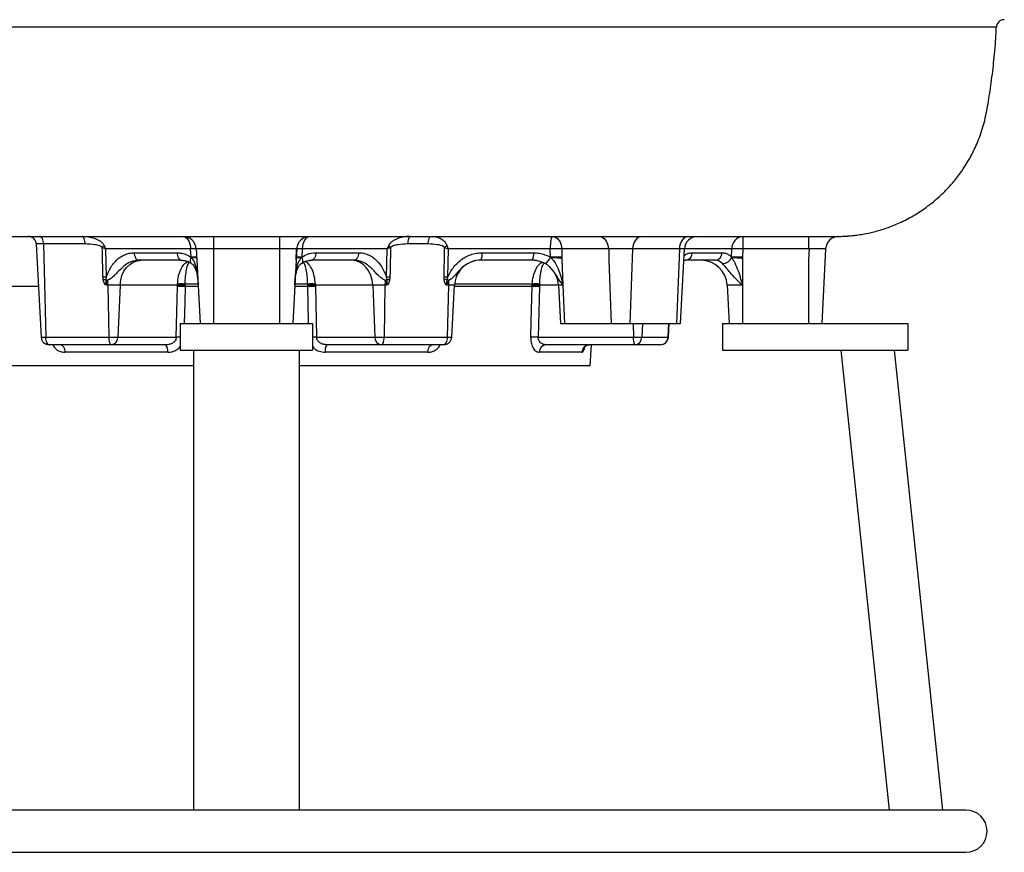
# Model space of a CAD drawing. Header units: millimetres. Extents: x 1681 to 3135, y 857 to 4238.
# Tile 3 of 8: x 2390 to 3135, y 857 to 1487. Entities that reach past the tile are written whole.
import ezdxf

# ---------------------------------------------------------------- set-up
doc = ezdxf.new("R2010")
doc.units = ezdxf.units.MM
doc.header["$LTSCALE"] = 2

msp = doc.modelspace()

# ---------------------------------------------------------------- linework, layer by layer
at = {"color": 7, "linetype": 'Continuous', "lineweight": 25}
for p, q in [((2536.48, 1323.17), (2536.48, 1313.7)), ((2586.48, 1323.17), (2586.48, 1313.7)), ((2936.71, 1323.17), (2936.71, 1313.7)), ((2986.48, 1323.17), (2986.48, 1313.7)), ((2402.58, 1317.48), (2406.28, 1246.86)), ((2408.06, 1317.49), (2409.73, 1246.86)), ((2519.26, 1313.7), (2455.04, 1313.7)), ((2455.04, 1313.7), (2455.55, 1292.37)), ((2476.59, 1310.86), (2508.94, 1310.86)), ((2519.59, 1307.51), (2519.26, 1313.7)), ((2523.5, 1314.11), (2523.53, 1313.7)), ((2523.5, 1314.11), (2523.97, 1305.17)), ((2523.53, 1313.7), (2523.97, 1305.17)), ((2586.48, 1313.7), (2536.48, 1313.7)), ((2536.48, 1313.7), (2536.48, 1257.17)), ((2586.48, 1313.7), (2586.48, 1257.17)), ((2599.47, 1314.11), (2599, 1305.17)), ((2599, 1305.17), (2599.44, 1313.7)), ((2599.44, 1313.7), (2599.47, 1314.11)), ((2603.7, 1313.7), (2603.38, 1307.51)), ((2667.92, 1313.7), (2603.7, 1313.7)), ((2614.02, 1310.86), (2646.37, 1310.86)), ((2667.41, 1292.37), (2667.92, 1313.7)), ((2698.9, 1317.49), (2683.45, 1317.49)), ((2713.96, 1313.7), (2713.61, 1292.37)), ((2791.17, 1313.7), (2713.96, 1313.7)), ((2739.74, 1310.86), (2778.63, 1310.86)), ((2791.28, 1307.51), (2791.17, 1313.7)), ((2835.16, 1313.7), (2799.96, 1313.7)), ((2799.96, 1313.7), (2800.07, 1307.51)), ((2835.47, 1314.11), (2835.48, 1313.7)), ((2835.47, 1314.11), (2835.47, 1305.17)), ((2835.48, 1313.7), (2835.47, 1305.17)), ((2853.49, 1313.7), (2851.4, 1257.17)), ((2888.85, 1313.7), (2853.49, 1313.7)), ((2888.85, 1313.7), (2886.75, 1257.17)), ((2889.68, 1257.17), (2892.64, 1313.69)), ((2898.47, 1310.86), (2921.12, 1310.86)), ((2928.36, 1307.51), (2928.53, 1313.7)), ((2936.71, 1313.7), (2936.54, 1307.51)), ((2986.48, 1313.7), (2936.71, 1313.7)), ((2986.95, 1314.11), (2986.48, 1305.17)), ((2999.45, 1313.72), (2996.48, 1257.17)), ((2512.38, 1305.17), (2480.03, 1305.17)), ((2519.62, 1307.45), (2519.59, 1307.51)), ((2523.97, 1305.17), (2526.48, 1257.17)), ((2599, 1305.17), (2596.48, 1257.17)), ((2603.38, 1307.51), (2603.35, 1307.45)), ((2642.94, 1305.17), (2610.59, 1305.17)), ((2777.59, 1305.17), (2738.7, 1305.17)), ((2800.07, 1307.51), (2800.07, 1306.5)), ((2800.07, 1306.5), (2800.82, 1286.22)), ((2835.47, 1305.17), (2837.25, 1257.17)), ((2916.21, 1305.17), (2893.56, 1305.17)), ((2928.38, 1307.45), (2928.36, 1307.51)), ((2936.54, 1307.51), (2936.48, 1306.5)), ((2936.48, 1306.5), (2936.48, 1286.22)), ((2986.48, 1305.17), (2986.48, 1257.17)), ((2455.55, 1292.37), (2455.23, 1290.72)), ((2667.73, 1290.72), (2667.41, 1292.37)), ((2456.73, 1286.22), (2455.36, 1286.22)), ((2465.96, 1286.22), (2456.73, 1286.22)), ((2456.73, 1286.22), (2457.37, 1246.86)), ((2465.96, 1286.22), (2464.32, 1246.86)), ((2509.3, 1286.22), (2465.96, 1286.22)), ((2508.43, 1246.86), (2509.28, 1285.27)), ((2509.28, 1285.27), (2509.3, 1286.22)), ((2515.1, 1286.39), (2515.09, 1285.27)), ((2607.87, 1285.27), (2607.86, 1286.39)), ((2657.01, 1286.22), (2613.67, 1286.22)), ((2613.67, 1286.22), (2613.68, 1285.27)), ((2613.68, 1285.27), (2614.53, 1246.86)), ((2666.24, 1286.22), (2657.01, 1286.22)), ((2657.01, 1286.22), (2658.64, 1246.86)), ((2666.24, 1286.22), (2665.6, 1246.86)), ((2667.61, 1286.22), (2666.24, 1286.22)), ((2714.17, 1286.22), (2712.88, 1286.22)), ((2714.17, 1286.22), (2713.23, 1246.86)), ((2716.68, 1246.86), (2718.74, 1286.22)), ((2777.44, 1285.27), (2777.49, 1286.39)), ((2783.14, 1285.27), (2782.19, 1246.86)), ((2783.18, 1286.22), (2783.14, 1285.27)), ((2797.45, 1286.22), (2798.97, 1257.17)), ((2800.82, 1286.22), (2801.9, 1257.17)), ((2936.48, 1286.22), (2924.96, 1286.22)), ((2924.96, 1286.22), (2926.48, 1257.17)), ((2936.48, 1286.22), (2936.48, 1257.17)), ((2511.48, 1257.17), (2611.48, 1257.17)), ((2511.48, 1257.17), (2511.48, 1237.17)), ((2611.48, 1257.17), (2611.48, 1237.17)), ((2798.97, 1257.17), (2801.9, 1257.17)), ((2801.9, 1257.17), (2837.25, 1257.17)), ((2837.25, 1257.17), (2851.4, 1257.17)), ((2851.4, 1257.17), (2886.75, 1257.17)), ((2880.52, 1246.86), (2881.06, 1257.17)), ((2886.75, 1257.17), (2889.68, 1257.17)), ((2921.48, 1257.17), (2921.48, 1237.17)), ((2921.48, 1257.17), (3061.48, 1257.17)), ((3061.48, 1257.17), (3061.48, 1237.17)), ((2409.73, 1246.86), (2457.37, 1246.86)), ((2457.37, 1246.86), (2464.32, 1246.86)), ((2464.32, 1246.86), (2508.43, 1246.86)), ((2614.53, 1246.86), (2658.64, 1246.86)), ((2658.64, 1246.86), (2665.6, 1246.86)), ((2665.6, 1246.86), (2713.23, 1246.86)), ((2782.19, 1246.86), (2854.04, 1246.86)), ((2854.04, 1246.86), (2860.47, 1246.86)), ((2860.47, 1246.86), (2880.21, 1246.86)), ((2412.44, 1241.17), (2412.27, 1241.17)), ((2459.23, 1241.17), (2412.44, 1241.17)), ((2459.57, 1241.17), (2459.23, 1241.17)), ((2500.57, 1241.17), (2459.57, 1241.17)), ((2511.48, 1237.17), (2611.48, 1237.17)), ((2521.48, 1237.17), (2521.48, 889.17)), ((2601.48, 1237.17), (2601.48, 889.17)), ((2663.4, 1241.17), (2622.39, 1241.17)), ((2663.74, 1241.17), (2663.4, 1241.17)), ((2710.52, 1241.17), (2663.74, 1241.17)), ((2710.69, 1241.17), (2710.52, 1241.17)), ((2854.82, 1241.17), (2788.03, 1241.17)), ((2821.48, 1225.17), (2822.32, 1241.17)), ((2855.13, 1241.17), (2854.82, 1241.17)), ((2874.51, 1241.17), (2855.13, 1241.17)), ((2874.51, 1241.17), (2874.53, 1241.17)), ((2921.48, 1237.17), (3061.48, 1237.17)), ((3010.92, 1237.17), (3047.5, 889.17)), ((3051.14, 1237.17), (3087.72, 889.17)), ((2501.94, 1235.49), (2424.23, 1235.49)), ((2698.74, 1235.49), (2621.02, 1235.49)), ((2815.13, 1235.49), (2782.94, 1235.49)), ((2521.48, 1225.17), (2301.48, 1225.17)), ((2821.48, 1225.17), (2601.48, 1225.17)), ((3105.48, 889.17), (2017.48, 889.17)), ((2017.48, 857.17), (3105.48, 857.17))]:
    msp.add_line(p, q, dxfattribs=at)
at = {"color": 8, "linetype": 'Continuous', "lineweight": 25}
for p, q in [((2928.53, 1313.7), (2892.78, 1313.7)), ((2525.01, 1285.27), (2515.09, 1285.27)), ((2607.87, 1285.27), (2597.95, 1285.27)), ((2607.85, 1287.17), (2598.07, 1287.17)), ((2718.74, 1286.22), (2714.17, 1286.22)), ((2797.45, 1286.22), (2783.18, 1286.22)), ((2800.82, 1286.22), (2797.45, 1286.22)), ((2853.97, 1257.17), (2854.04, 1246.86)), ((2860.96, 1257.17), (2860.47, 1246.86)), ((2880.72, 1257.17), (2880.21, 1246.86)), ((2406.28, 1246.86), (2409.73, 1246.86)), ((2713.23, 1246.86), (2716.68, 1246.86)), ((2880.21, 1246.86), (2880.52, 1246.86))]:
    msp.add_line(p, q, dxfattribs=at)
at = {"color": 8, "linetype": 'Continuous', "lineweight": 25, "flags": 128}
for points in [[(3128.28, 1481.46), (3128.29, 1481.46), (3126.21, 1481.46), (3121.96, 1481.46), (3115.55, 1481.46), (3107.79, 1481.46), (3098.25, 1481.46), (3086.97, 1481.46), (3073.58, 1481.46), (3058.42, 1481.46), (3041.59, 1481.46), (3023.64, 1481.46), (3004.18, 1481.46), (2983.26, 1481.46), (2960.29, 1481.46), (2935.91, 1481.46), (2910.26, 1481.46), (2884.16, 1481.46), (2856.97, 1481.46), (2828.8, 1481.46), (2798.84, 1481.46), (2768, 1481.47), (2736.42, 1481.47), (2705.19, 1481.47), (2673.41, 1481.46), (2641.23, 1481.46), (2607.79, 1481.46), (2574.08, 1481.46), (2540.26, 1481.46), (2506.85, 1481.46), (2473.47, 1481.46), (2440.28, 1481.47), (2406.48, 1481.49), (2373.02, 1481.51)], [(2519.62, 1307.45), (2519.25, 1306.42), (2519.03, 1305.44), (2518.97, 1304.56), (2519.08, 1303.81), (2519.34, 1303.21), (2519.73, 1302.81)], [(2603.35, 1307.45), (2603.72, 1306.42), (2603.93, 1305.44), (2603.99, 1304.56), (2603.89, 1303.81), (2603.63, 1303.21), (2603.24, 1302.81)], [(2515.09, 1285.27), (2514.84, 1273.29), (2514.49, 1257.17)], [(2608.47, 1257.17), (2608.44, 1258.84), (2607.87, 1285.27)]]:
    msp.add_lwpolyline(points, dxfattribs=at)
at = {"color": 7, "linetype": 'Continuous', "lineweight": 25, "flags": 128}
for points in [[(2408.06, 1317.49), (2407.98, 1318.61), (2407.81, 1319.69), (2407.55, 1320.67), (2407.21, 1321.53), (2406.81, 1322.23), (2406.35, 1322.75), (2405.86, 1323.07), (2405.34, 1323.17)], [(2439.52, 1317.49), (2439.46, 1318.61), (2439.32, 1319.69), (2439.12, 1320.67), (2438.85, 1321.53), (2438.53, 1322.23), (2438.16, 1322.75), (2437.77, 1323.07), (2437.36, 1323.17)], [(2513.53, 1323.17), (2514.62, 1322.99), (2515.66, 1322.46), (2516.63, 1321.6), (2517.48, 1320.43), (2518.2, 1319), (2518.74, 1317.36), (2519.1, 1315.57), (2519.26, 1313.7)], [(2609.43, 1323.17), (2608.35, 1322.99), (2607.31, 1322.46), (2606.34, 1321.6), (2605.48, 1320.43), (2604.77, 1319), (2604.22, 1317.36), (2603.86, 1315.57), (2603.7, 1313.7)], [(2685.6, 1323.17), (2685.19, 1323.07), (2684.8, 1322.75), (2684.44, 1322.23), (2684.11, 1321.53), (2683.85, 1320.67), (2683.64, 1319.69), (2683.51, 1318.61), (2683.45, 1317.49)], [(2698.9, 1317.49), (2698.97, 1318.61), (2699.12, 1319.69), (2699.35, 1320.67), (2699.65, 1321.53), (2700.02, 1322.23), (2700.43, 1322.75), (2700.87, 1323.07), (2701.33, 1323.17)], [(2792.9, 1323.17), (2792.57, 1322.99), (2792.26, 1322.46), (2791.97, 1321.6), (2791.71, 1320.43), (2791.49, 1319), (2791.32, 1317.36), (2791.22, 1315.57), (2791.17, 1313.7)], [(2792.9, 1323.17), (2794.24, 1322.99), (2795.52, 1322.46), (2796.71, 1321.6), (2797.77, 1320.43), (2798.65, 1319), (2799.32, 1317.36), (2799.77, 1315.57), (2799.96, 1313.7)], [(2828.1, 1323.17), (2829.43, 1322.99), (2830.72, 1322.46), (2831.91, 1321.6), (2832.97, 1320.43), (2833.85, 1319), (2834.52, 1317.36), (2834.96, 1315.57), (2835.16, 1313.7)], [(2860.55, 1323.17), (2859.22, 1322.99), (2857.93, 1322.46), (2856.74, 1321.6), (2855.68, 1320.43), (2854.8, 1319), (2854.13, 1317.36), (2853.69, 1315.57), (2853.49, 1313.7)], [(2895.91, 1323.17), (2894.57, 1322.99), (2893.29, 1322.46), (2892.09, 1321.6), (2891.04, 1320.43), (2890.16, 1319), (2889.49, 1317.36), (2889.04, 1315.57), (2888.85, 1313.7)], [(2453.03, 1292.37), (2452.56, 1312.34), (2452.5, 1314.8)], [(2476.59, 1310.86), (2476.69, 1309.73), (2476.9, 1308.66), (2477.23, 1307.68), (2477.66, 1306.82), (2478.17, 1306.12), (2478.75, 1305.6), (2479.38, 1305.28), (2480.03, 1305.17)], [(2508.94, 1310.86), (2509.04, 1309.73), (2509.25, 1308.66), (2509.58, 1307.68), (2510.01, 1306.82), (2510.52, 1306.12), (2511.1, 1305.6), (2511.73, 1305.28), (2512.38, 1305.17)], [(2614.02, 1310.86), (2613.93, 1309.73), (2613.71, 1308.66), (2613.38, 1307.68), (2612.96, 1306.82), (2612.44, 1306.12), (2611.86, 1305.6), (2611.24, 1305.28), (2610.59, 1305.17)], [(2646.37, 1310.86), (2646.28, 1309.73), (2646.06, 1308.66), (2645.73, 1307.68), (2645.3, 1306.82), (2644.79, 1306.12), (2644.21, 1305.6), (2643.59, 1305.28), (2642.94, 1305.17)], [(2670.46, 1314.8), (2670.05, 1297.52), (2669.93, 1292.37)], [(2710.93, 1292.37), (2711.26, 1312.34), (2711.3, 1314.8)], [(2465.96, 1286.22), (2466.4, 1289.97), (2467.39, 1293.55), (2468.9, 1296.82), (2470.88, 1299.68), (2473.25, 1302.02), (2475.92, 1303.75), (2478.81, 1304.81), (2481.8, 1305.17)], [(2657.01, 1286.22), (2656.57, 1289.97), (2655.57, 1293.55), (2654.06, 1296.82), (2652.09, 1299.68), (2649.72, 1302.02), (2647.04, 1303.75), (2644.16, 1304.81), (2641.16, 1305.17)], [(2453.2, 1290.34), (2453.47, 1290.39), (2453.73, 1290.44), (2453.99, 1290.49), (2454.25, 1290.54), (2454.5, 1290.58), (2454.75, 1290.63), (2454.99, 1290.67), (2455.23, 1290.72)], [(2669.76, 1290.34), (2669.5, 1290.39), (2669.23, 1290.44), (2668.97, 1290.49), (2668.72, 1290.54), (2668.46, 1290.58), (2668.22, 1290.63), (2667.97, 1290.67), (2667.73, 1290.72)], [(2776.47, 1246.86), (2776.78, 1258.84), (2777.44, 1285.27)], [(2412.44, 1241.17), (2411.93, 1241.28), (2411.44, 1241.6), (2410.98, 1242.12), (2410.57, 1242.82), (2410.24, 1243.68), (2409.98, 1244.66), (2409.81, 1245.73), (2409.73, 1246.86)], [(2457.37, 1246.86), (2457.42, 1245.73), (2457.54, 1244.66), (2457.71, 1243.68), (2457.95, 1242.82), (2458.22, 1242.12), (2458.54, 1241.6), (2458.88, 1241.28), (2459.23, 1241.17)], [(2663.74, 1241.17), (2664.09, 1241.28), (2664.43, 1241.6), (2664.74, 1242.12), (2665.02, 1242.82), (2665.25, 1243.68), (2665.43, 1244.66), (2665.55, 1245.73), (2665.6, 1246.86)], [(2713.23, 1246.86), (2713.16, 1245.73), (2712.99, 1244.66), (2712.73, 1243.68), (2712.39, 1242.82), (2711.99, 1242.12), (2711.53, 1241.6), (2711.03, 1241.28), (2710.52, 1241.17)], [(2421.07, 1241.17), (2421.67, 1241.07), (2422.24, 1240.75), (2422.77, 1240.23), (2423.25, 1239.53), (2423.64, 1238.67), (2423.94, 1237.69), (2424.14, 1236.61), (2424.23, 1235.49)], [(2698.74, 1235.49), (2698.83, 1236.61), (2699.02, 1237.69), (2699.32, 1238.67), (2699.72, 1239.53), (2700.19, 1240.23), (2700.72, 1240.75), (2701.3, 1241.07), (2701.89, 1241.17)]]:
    msp.add_lwpolyline(points, dxfattribs=at)
at = {"color": 7, "linetype": 'Continuous', "lineweight": 25}
for centre, radius, start, end in [((3134.54, 1481.17), 6, 90.02596, 177.6669), ((2396.59, 1317.17), 6, 2.68995, 89.9857), ((2513.53, 1313.17), 10, 3, 90), ((2609.43, 1313.17), 10, 90, 177), ((2902.63, 1313.17), 10, 90.01016, 177.18475), ((2937.64, 1314.1), 9.12, 95.87461, 182.52362), ((3009.43, 1313.19), 10, 91.00444, 177.00047), ((2436.39, 1328.99), 21.46, 318.63147, 324.30219), ((2521.39, 1286.19), 27.59, 85.57447, 94.42553), ((2601.57, 1286.19), 27.59, 85.57447, 94.42553), ((2686.57, 1328.99), 21.46, 215.69781, 221.36853), ((2723.82, 1303.92), 16.59, 130.85835, 138.98917), ((2730.91, 1309.54), 8.93, 330.74662, 8.51433), ((2769.8, 1309.54), 8.93, 330.7472, 8.51375), ((2795.57, 1170.42), 143.34, 88.24187, 91.75813), ((2893, 1310.62), 5.47, 275.8752, 2.5235), ((2915.65, 1310.62), 5.47, 275.8752, 2.5235), ((2932.62, 1190.84), 122.93, 88.09328, 91.90672), ((2521.71, 1280), 27.59, 85.57448, 94.42552), ((2601.25, 1280), 27.59, 85.57448, 94.42552), ((2738.72, 1285.17), 20, 102.8966, 177), ((2777.47, 1285.17), 20, 61.6469, 90), ((2782.04, 1310.96), 9.92, 302.28653, 339.2405), ((2795.68, 1164.24), 143.34, 88.24187, 91.75813), ((2904.99, 1285.17), 20, 3, 90), ((2921.48, 1309.89), 7.31, 269.53624, 340.48254), ((2932.45, 1184.65), 122.93, 88.09329, 91.90671), ((2777.47, 1285.17), 20, 3, 48.20553), ((2454.29, 1142.4), 149.97, 89.51849, 90.48151), ((2464.11, 1302.89), 15.07, 233.89794, 239.93053), ((2394.27, 1285.22), 62.47, 0.91479, 4.25016), ((2728.7, 1285.22), 62.47, 175.74984, 179.08521), ((2658.85, 1302.89), 15.07, 300.06947, 306.10206), ((2668.67, 1142.4), 149.97, 89.51849, 90.48151), ((2712.27, 1122.06), 170.31, 89.5483, 90.4517), ((2724.07, 1222.02), 69.57, 99.03857, 100.82132), ((2660.91, 1213.02), 93.62, 55.15314, 56.09149), ((2757.17, 1285.22), 43.02, 173.81369, 178.66354), ((2512.19, 1208.12), 77.2, 87.84353, 92.15647), ((2513.76, 1232.52), 53.88, 88.5687, 94.74941), ((2512.22, 1246.74), 40.54, 85.90669, 94.09331), ((2610.74, 1246.74), 40.54, 85.90669, 94.09331), ((2609.21, 1232.52), 53.88, 85.25059, 91.4313), ((2610.78, 1208.12), 77.2, 87.84353, 92.15647), ((2780.29, 1211.25), 74.07, 87.7952, 92.2048), ((2778.3, 1217.3), 69.09, 85.94585, 90.66762), ((2780.38, 1248.37), 38.91, 85.81565, 94.18435), ((2412.27, 1247.17), 6, 183, 270), ((2458.91, 1246.55), 5.41, 276.91307, 3.29492), ((2664.05, 1246.55), 5.41, 176.70508, 263.08693), ((2710.69, 1247.17), 6, 270, 357), ((2779.33, 1173.13), 73.79, 87.78056, 92.21944), ((2865.32, 1245.51), 11.37, 173.20895, 202.45398), ((2854.81, 1246.83), 5.66, 273.24405, 0.31914), ((2874.37, 1247.01), 5.84, 271.38901, 358.51468), ((2874.53, 1247.17), 6, 270, 357), ((2494.79, 1236.77), 7.27, 349.81937, 37.25997), ((2628.18, 1236.77), 7.27, 142.74003, 190.18063), ((2788.49, 1235.64), 5.55, 94.70665, 181.59135), ((2821.04, 1235.26), 5.91, 90.72482, 177.8101), ((3105.48, 873.17), 16, 270, 90)]:
    msp.add_arc(centre, radius, start, end, dxfattribs=at)
at = {"color": 8, "linetype": 'Continuous', "lineweight": 25}
for centre, radius, start, end in [((2510.94, 1190.1), 56.81, 89.45557, 92.52991), ((2611.99, 1188.24), 58.67, 87.5188, 90.49572)]:
    msp.add_arc(centre, radius, start, end, dxfattribs=at)
at = {"color": 7, "linetype": 'Continuous', "lineweight": 25}
for points, knots in [([(2157.25, 1323.17), (2162.07, 1323.17), (2171.87, 1323.17), (2187.52, 1323.17), (2204.83, 1323.17), (2223.63, 1323.17), (2243.9, 1323.17), (2265.54, 1323.17), (2288.47, 1323.17), (2312.6, 1323.17), (2337.98, 1323.17), (2364.65, 1323.17), (2392.67, 1323.17), (2421.66, 1323.17), (2450.67, 1323.17), (2478.68, 1323.17), (2505.1, 1323.17), (2529.83, 1323.17), (2552.75, 1323.17), (2573.7, 1323.17), (2592.54, 1323.17), (2609.26, 1323.17), (2624.69, 1323.17), (2639.78, 1323.17), (2655.36, 1323.17), (2673.48, 1323.17), (2694.19, 1323.17), (2717.49, 1323.17), (2741.52, 1323.17), (2766.11, 1323.17), (2790.99, 1323.17), (2815.66, 1323.17), (2839.67, 1323.17), (2862.66, 1323.17), (2884.44, 1323.17), (2904.85, 1323.17), (2923.7, 1323.17), (2939.99, 1323.17), (2953.92, 1323.17), (2965.71, 1323.17), (2976.12, 1323.17), (2984.44, 1323.17), (2990.82, 1323.17), (2995.67, 1323.17), (2999.59, 1323.17), (3002.85, 1323.17), (3005.56, 1323.18), (3007.88, 1323.19), (3009.86, 1323.21), (3011.66, 1323.25), (3013.41, 1323.32), (3014.95, 1323.4), (3016.19, 1323.49), (3017.39, 1323.58), (3019.7, 1323.78), (3023.34, 1324.21), (3028.87, 1325.06), (3036.49, 1326.69), (3045.72, 1329.46), (3053.95, 1332.75), (3060.58, 1335.96), (3065.67, 1338.76), (3070.59, 1341.79), (3075.76, 1345.34), (3081.14, 1349.51), (3086.82, 1354.5), (3092.6, 1360.32), (3098.6, 1367.33), (3104.58, 1375.66), (3110.31, 1385.42), (3115.45, 1396.69), (3119.7, 1409.53), (3122.4, 1424), (3124.83, 1439.83), (3126.83, 1457.08), (3128.08, 1471.12), (3128.38, 1479.4), (3128.46, 1481.46)], [0, 0, 0, 0, 0.017336, 0.035186, 0.053501, 0.07228, 0.091509, 0.111162, 0.131191, 0.151563, 0.172302, 0.193456, 0.215084, 0.237266, 0.259107, 0.27958, 0.298728, 0.316562, 0.33305, 0.34815, 0.361702, 0.373647, 0.384231, 0.395037, 0.406369, 0.41823, 0.434868, 0.452457, 0.471016, 0.490578, 0.511185, 0.532644, 0.554408, 0.576433, 0.598689, 0.621146, 0.643778, 0.666557, 0.685781, 0.705064, 0.724386, 0.743759, 0.758981, 0.773242, 0.786211, 0.797895, 0.809616, 0.819675, 0.828064, 0.834781, 0.839833, 0.84327, 0.843908, 0.844616, 0.846504, 0.849154, 0.852624, 0.858567, 0.865933, 0.873375, 0.877684, 0.881879, 0.885962, 0.890254, 0.89554, 0.900735, 0.906656, 0.913309, 0.920706, 0.928856, 0.937777, 0.947485, 0.958022, 0.969561, 0.982107, 0.995556, 1, 1, 1, 1]), ([(2437.36, 1323.17), (2438.91, 1323.17), (2440.45, 1323.07), (2443.49, 1322.65), (2444.99, 1322.32), (2447.2, 1321.58), (2447.93, 1321.3), (2449.32, 1320.64), (2450, 1320.26), (2451.28, 1319.39), (2451.9, 1318.9), (2452.71, 1318.06), (2452.96, 1317.77), (2453.42, 1317.14), (2453.64, 1316.81), (2453.82, 1316.46)], [0, 0, 0, 0, 0.25, 0.25, 0.5, 0.5, 0.625, 0.625, 0.75, 0.75, 0.875, 0.875, 0.9375, 0.9375, 1, 1, 1, 1]), ([(2685.6, 1323.17), (2684.05, 1323.17), (2682.52, 1323.07), (2679.48, 1322.65), (2677.98, 1322.32), (2675.76, 1321.58), (2675.04, 1321.3), (2673.64, 1320.64), (2672.97, 1320.26), (2671.68, 1319.39), (2671.07, 1318.9), (2670.26, 1318.06), (2670.01, 1317.77), (2669.54, 1317.14), (2669.33, 1316.81), (2669.14, 1316.46)], [0, 0, 0, 0, 0.25, 0.25, 0.5, 0.5, 0.625, 0.625, 0.75, 0.75, 0.875, 0.875, 0.9375, 0.9375, 1, 1, 1, 1]), ([(2701.33, 1323.17), (2702.49, 1323.17), (2703.62, 1323.07), (2705.82, 1322.65), (2706.9, 1322.32), (2708.47, 1321.58), (2708.97, 1321.3), (2709.94, 1320.64), (2710.41, 1320.26), (2711.29, 1319.39), (2711.7, 1318.9), (2712.24, 1318.06), (2712.4, 1317.77), (2712.71, 1317.14), (2712.85, 1316.81), (2712.96, 1316.46)], [0, 0, 0, 0, 0.25, 0.25, 0.5, 0.5, 0.625, 0.625, 0.75, 0.75, 0.875, 0.875, 0.9375, 0.9375, 1, 1, 1, 1]), ([(3006.55, 1323.17), (3006.55, 1323.17), (3007.12, 1323.17), (3009.04, 1323.19), (3009.19, 1323.19), (3009.26, 1323.19)], [0, 0, 0, 0, 0.00001, 0.561167, 1, 1, 1, 1]), ([(3009.26, 1323.19), (3009.28, 1323.19), (3009.32, 1323.18), (3009.27, 1323.19), (3009.23, 1323.2)], [0, 0, 0, 0, 0.400158, 1, 1, 1, 1]), ([(2439.52, 1317.49), (2434.19, 1317.49), (2423.53, 1317.49), (2413.22, 1317.49), (2408.06, 1317.49)], [0, 0, 0, 0, 0.499354, 1, 1, 1, 1]), ([(2452.5, 1314.8), (2452.4, 1314.89), (2451.83, 1315.41), (2449.95, 1316.28), (2445.69, 1317.3), (2441.99, 1317.41), (2439.52, 1317.49)], [0, 0, 0, 0, 0.0278682, 0.1675969, 0.4453809, 1, 1, 1, 1]), ([(2452.5, 1314.8), (2453.37, 1314.44), (2454.26, 1314.08), (2455.04, 1313.7), (2455.04, 1313.7)], [0, 0, 0, 0, 0.9904996, 1, 1, 1, 1]), ([(2453.82, 1316.46), (2454.26, 1315.56), (2454.71, 1314.64), (2455.04, 1313.71), (2455.04, 1313.7)], [0, 0, 0, 0, 0.990508, 1, 1, 1, 1]), ([(2455.55, 1292.37), (2456.37, 1294.41), (2457.73, 1297.8), (2460.36, 1302.01), (2463.02, 1305.13), (2466.06, 1307.64), (2469.38, 1309.47), (2472.92, 1310.63), (2475.37, 1310.78), (2476.59, 1310.86)], [0, 0, 0, 0, 0.201975, 0.337496, 0.472925, 0.604773, 0.736593, 0.868302, 1, 1, 1, 1]), ([(2508.94, 1310.86), (2510.15, 1310.78), (2512.58, 1310.63), (2516.19, 1309.5), (2518.44, 1308.18), (2519.59, 1307.51)], [0, 0, 0, 0, 0.329763, 0.660063, 1, 1, 1, 1]), ([(2536.48, 1313.7), (2535.53, 1313.7), (2533.12, 1313.7), (2529.47, 1313.7), (2526.18, 1313.7), (2524.03, 1313.7), (2523.69, 1313.7), (2523.53, 1313.7)], [0, 0, 0, 0, 0.144366, 0.363834, 0.583303, 0.802771, 1, 1, 1, 1]), ([(2599.44, 1313.7), (2599.36, 1313.7), (2599.16, 1313.7), (2597.67, 1313.7), (2594.74, 1313.7), (2590.85, 1313.7), (2587.94, 1313.7), (2586.48, 1313.7)], [0, 0, 0, 0, 0.121975, 0.341481, 0.560988, 0.780494, 1, 1, 1, 1]), ([(2603.38, 1307.51), (2604.75, 1308.32), (2608.12, 1310.29), (2611.82, 1310.65), (2614.02, 1310.86)], [0, 0, 0, 0, 0.405723, 1, 1, 1, 1]), ([(2646.37, 1310.86), (2646.92, 1310.84), (2648.74, 1310.79), (2651.79, 1310.15), (2655.39, 1308.6), (2658.67, 1306.29), (2661.65, 1303.28), (2664.2, 1299.58), (2666.06, 1295.83), (2667.03, 1293.36), (2667.41, 1292.37)], [0, 0, 0, 0, 0.058401, 0.195909, 0.333433, 0.470688, 0.607985, 0.755049, 0.902338, 1, 1, 1, 1]), ([(2669.14, 1316.46), (2668.7, 1315.56), (2668.26, 1314.64), (2667.92, 1313.71), (2667.92, 1313.7)], [0, 0, 0, 0, 0.990508, 1, 1, 1, 1]), ([(2670.46, 1314.8), (2669.59, 1314.44), (2668.71, 1314.08), (2667.93, 1313.7), (2667.92, 1313.7)], [0, 0, 0, 0, 0.9904996, 1, 1, 1, 1]), ([(2683.45, 1317.49), (2680.98, 1317.41), (2677.27, 1317.3), (2673.01, 1316.28), (2671.14, 1315.41), (2670.56, 1314.89), (2670.46, 1314.8)], [0, 0, 0, 0, 0.5546191, 0.8324031, 0.9721318, 1, 1, 1, 1]), ([(2711.3, 1314.8), (2711.21, 1314.89), (2710.69, 1315.41), (2708.94, 1316.28), (2704.9, 1317.3), (2701.3, 1317.41), (2698.9, 1317.49)], [0, 0, 0, 0, 0.027868, 0.167596, 0.44538, 1, 1, 1, 1]), ([(2711.3, 1314.8), (2712.16, 1314.44), (2713.04, 1314.08), (2713.95, 1313.7), (2713.96, 1313.7)], [0, 0, 0, 0, 0.990503, 1, 1, 1, 1]), ([(2712.96, 1316.46), (2713.28, 1315.56), (2713.6, 1314.64), (2713.96, 1313.71), (2713.96, 1313.7)], [0, 0, 0, 0, 0.990509, 1, 1, 1, 1]), ([(2713.61, 1292.37), (2714.68, 1294.41), (2716.47, 1297.8), (2719.83, 1302.01), (2723.17, 1305.13), (2726.93, 1307.64), (2731, 1309.47), (2735.32, 1310.63), (2738.27, 1310.78), (2739.74, 1310.86)], [0, 0, 0, 0, 0.201975, 0.337496, 0.472925, 0.604773, 0.736593, 0.868302, 1, 1, 1, 1]), ([(2778.63, 1310.86), (2780.09, 1310.78), (2782.99, 1310.63), (2787.29, 1309.5), (2789.94, 1308.18), (2791.28, 1307.51)], [0, 0, 0, 0, 0.329762, 0.660062, 1, 1, 1, 1]), ([(2835.16, 1313.7), (2835.16, 1313.7), (2835.27, 1313.84), (2835.37, 1313.98), (2835.47, 1314.11)], [0, 0, 0, 0, 0.051766, 1, 1, 1, 1]), ([(2853.49, 1313.7), (2852.77, 1313.7), (2850.96, 1313.7), (2847.28, 1313.7), (2842.88, 1313.7), (2838.7, 1313.7), (2836.52, 1313.7), (2835.48, 1313.7)], [0, 0, 0, 0, 0.144366, 0.363835, 0.583304, 0.802773, 1, 1, 1, 1]), ([(2921.12, 1310.86), (2921.96, 1310.78), (2923.65, 1310.63), (2926.11, 1309.5), (2927.6, 1308.18), (2928.36, 1307.51)], [0, 0, 0, 0, 0.329763, 0.660063, 1, 1, 1, 1]), ([(2986.48, 1313.7), (2986.49, 1313.7), (2986.65, 1313.84), (2986.8, 1313.98), (2986.95, 1314.11)], [0, 0, 0, 0, 0.051748, 1, 1, 1, 1]), ([(2999.45, 1313.72), (2999.38, 1313.71), (2999.22, 1313.71), (2997.67, 1313.69), (2994.74, 1313.7), (2990.99, 1313.7), (2988.23, 1313.7), (2986.93, 1313.7)], [0, 0, 0, 0, 0.144381, 0.363846, 0.583311, 0.802775, 1, 1, 1, 1]), ([(2480.03, 1305.17), (2478.07, 1304.94), (2474.12, 1304.48), (2468.55, 1300.84), (2464.46, 1296.44), (2460.92, 1292.85), (2458.53, 1290.9), (2457.02, 1290.1), (2456.56, 1289.85)], [0, 0, 0, 0, 0.2242761, 0.4523291, 0.7008437, 0.8241493, 0.9467799, 1, 1, 1, 1]), ([(2512.43, 1305.12), (2513.15, 1305.1), (2514.77, 1305.05), (2517.25, 1304.27), (2518.93, 1303.27), (2519.74, 1302.79)], [0, 0, 0, 0, 0.296969, 0.663852, 1, 1, 1, 1]), ([(2519.72, 1307.39), (2519.69, 1307.4), (2519.66, 1307.42), (2519.63, 1307.44), (2519.62, 1307.45)], [0, 0, 0, 0, 0.70148, 1, 1, 1, 1]), ([(2519.72, 1307.39), (2520.4, 1306.48), (2522.32, 1303.95), (2523.67, 1298.87), (2524.4, 1293.72), (2524.75, 1289.7), (2524.89, 1287.53), (2524.95, 1286.43), (2524.96, 1286.23), (2524.96, 1286.22)], [0, 0, 0, 0, 0.158701, 0.442422, 0.71292, 0.85542, 0.97416, 0.998074, 1, 1, 1, 1]), ([(2523.9, 1306.5), (2523.9, 1306.51), (2523.89, 1306.54), (2523.77, 1306.66), (2522.98, 1306.87), (2521.37, 1306.99), (2520.13, 1307.29), (2519.72, 1307.39)], [0, 0, 0, 0, 0.010437, 0.143693, 0.495357, 0.82912, 1, 1, 1, 1]), ([(2598, 1286.22), (2598.01, 1286.23), (2598.02, 1286.43), (2598.08, 1287.53), (2598.22, 1289.7), (2598.56, 1293.72), (2599.3, 1298.87), (2600.65, 1303.95), (2602.56, 1306.48), (2603.25, 1307.39)], [0, 0, 0, 0, 0.001926, 0.02584, 0.14458, 0.28708, 0.557578, 0.841299, 1, 1, 1, 1]), ([(2603.25, 1307.39), (2602.83, 1307.29), (2601.6, 1306.99), (2599.99, 1306.87), (2599.19, 1306.66), (2599.07, 1306.54), (2599.07, 1306.51), (2599.07, 1306.5)], [0, 0, 0, 0, 0.170329, 0.503012, 0.854635, 0.989563, 1, 1, 1, 1]), ([(2603.24, 1302.74), (2603.61, 1303), (2604.78, 1303.84), (2606.88, 1304.64), (2608.98, 1305.17), (2610.2, 1305.12), (2610.58, 1305.11)], [0, 0, 0, 0, 0.1573015, 0.4968809, 0.8433561, 1, 1, 1, 1]), ([(2603.35, 1307.45), (2603.34, 1307.44), (2603.3, 1307.42), (2603.27, 1307.4), (2603.25, 1307.39)], [0, 0, 0, 0, 0.29852, 1, 1, 1, 1]), ([(2666.4, 1289.85), (2665.58, 1290.31), (2663.95, 1291.24), (2661.37, 1293.51), (2658.68, 1296.29), (2655.06, 1300.12), (2650.38, 1303.68), (2645.84, 1305.09), (2643.37, 1305.16), (2642.94, 1305.17)], [0, 0, 0, 0, 0.095216, 0.191194, 0.333709, 0.475993, 0.715629, 0.95026, 1, 1, 1, 1]), ([(2738.7, 1305.17), (2736.35, 1305.12), (2733.88, 1305.07), (2731.81, 1303.91), (2731.71, 1303.85)], [0, 0, 0, 0, 0.950777, 1, 1, 1, 1]), ([(2787.34, 1302.57), (2785.25, 1303.54), (2782.14, 1304.97), (2778.71, 1305.12), (2777.59, 1305.17)], [0, 0, 0, 0, 0.67235, 1, 1, 1, 1]), ([(2791.43, 1307.39), (2791.4, 1307.4), (2791.36, 1307.42), (2791.32, 1307.44), (2791.31, 1307.45)], [0, 0, 0, 0, 0.701568, 1, 1, 1, 1]), ([(2800.07, 1306.5), (2800.05, 1306.51), (2799.73, 1306.54), (2798.54, 1306.66), (2796.22, 1306.87), (2793.5, 1306.99), (2791.95, 1307.29), (2791.43, 1307.39)], [0, 0, 0, 0, 0.010437, 0.1436945, 0.4953575, 0.8291203, 1, 1, 1, 1]), ([(2791.43, 1307.39), (2792.29, 1306.48), (2794.68, 1303.95), (2797.25, 1298.87), (2798.98, 1293.72), (2800.03, 1289.7), (2800.53, 1287.53), (2800.78, 1286.43), (2800.82, 1286.23), (2800.82, 1286.22)], [0, 0, 0, 0, 0.1587018, 0.442422, 0.71292, 0.8554201, 0.9741604, 0.9980735, 1, 1, 1, 1]), ([(2892.18, 1304.84), (2892.24, 1304.87), (2892.72, 1305.12), (2893.15, 1305.19), (2893.49, 1305.15), (2893.56, 1305.14)], [0, 0, 0, 0, 0.110972, 0.798724, 1, 1, 1, 1]), ([(2921.42, 1302.57), (2920.35, 1303.54), (2918.76, 1304.97), (2916.84, 1305.12), (2916.21, 1305.17)], [0, 0, 0, 0, 0.672349, 1, 1, 1, 1]), ([(2928.44, 1307.39), (2928.43, 1307.4), (2928.41, 1307.42), (2928.38, 1307.44), (2928.38, 1307.45)], [0, 0, 0, 0, 0.70148, 1, 1, 1, 1]), ([(2928.44, 1307.39), (2928.97, 1306.48), (2930.44, 1303.95), (2932.73, 1298.87), (2934.43, 1293.72), (2935.57, 1289.7), (2936.14, 1287.53), (2936.43, 1286.43), (2936.48, 1286.23), (2936.48, 1286.22)], [0, 0, 0, 0, 0.158701, 0.442422, 0.71292, 0.85542, 0.97416, 0.998074, 1, 1, 1, 1]), ([(2936.48, 1306.5), (2936.45, 1306.51), (2936, 1306.54), (2934.45, 1306.66), (2931.96, 1306.87), (2929.72, 1306.99), (2928.77, 1307.29), (2928.44, 1307.39)], [0, 0, 0, 0, 0.010437, 0.143693, 0.495357, 0.82912, 1, 1, 1, 1]), ([(2519.71, 1302.78), (2520.01, 1302.58), (2520.83, 1302.03), (2521.83, 1300.85), (2522.89, 1298.95), (2523.74, 1296.3), (2524.35, 1293.08), (2524.75, 1289.67), (2524.89, 1287.29), (2524.96, 1286.22)], [0, 0, 0, 0, 0.067378, 0.180854, 0.33154, 0.489825, 0.654368, 0.843623, 1, 1, 1, 1]), ([(2598, 1286.22), (2598.09, 1287.53), (2598.25, 1290.14), (2598.71, 1293.72), (2599.35, 1296.76), (2600.18, 1299.19), (2601.28, 1301.05), (2602.23, 1302.16), (2603.08, 1302.68), (2603.26, 1302.78)], [0, 0, 0, 0, 0.1909, 0.380562, 0.538771, 0.68313, 0.824808, 0.963322, 1, 1, 1, 1]), ([(2790.78, 1300.05), (2790.69, 1300.15), (2789.75, 1301.19), (2788.48, 1301.92), (2787.34, 1302.57)], [0, 0, 0, 0, 0.0958603, 1, 1, 1, 1]), ([(2936.48, 1286.22), (2936.47, 1286.23), (2936.38, 1286.31), (2936.22, 1286.46), (2936.01, 1286.65), (2935.71, 1286.94), (2935.13, 1287.47), (2933.59, 1288.92), (2930.81, 1291.67), (2928.31, 1294.55), (2925.68, 1297.68), (2923.49, 1300.25), (2922.04, 1301.87), (2921.42, 1302.57)], [0, 0, 0, 0, 0.001744, 0.015875, 0.028572, 0.037699, 0.068762, 0.129657, 0.307688, 0.570255, 0.614925, 0.833977, 1, 1, 1, 1]), ([(2453.2, 1290.34), (2453.14, 1290.68), (2453.11, 1291.02), (2453.06, 1291.69), (2453.04, 1292.03), (2453.03, 1292.37)], [0, 0, 0, 0, 0.5, 0.5, 1, 1, 1, 1]), ([(2455.36, 1286.22), (2455.35, 1286.23), (2454.87, 1286.62), (2453.92, 1287.8), (2453.39, 1289.32), (2453.22, 1290.26), (2453.2, 1290.34)], [0, 0, 0, 0, 0.007456, 0.399242, 0.943274, 1, 1, 1, 1]), ([(2455.23, 1290.72), (2455.22, 1290.65), (2455.08, 1289.84), (2454.98, 1288.35), (2455.19, 1286.9), (2455.35, 1286.23), (2455.36, 1286.22)], [0, 0, 0, 0, 0.0493016, 0.547577, 0.9908611, 1, 1, 1, 1]), ([(2456.56, 1289.85), (2456.17, 1289.22), (2455.49, 1288.13), (2455.4, 1286.78), (2455.36, 1286.22)], [0, 0, 0, 0, 0.581315, 1, 1, 1, 1]), ([(2667.61, 1286.22), (2667.57, 1286.78), (2667.47, 1288.13), (2666.79, 1289.22), (2666.4, 1289.85)], [0, 0, 0, 0, 0.418685, 1, 1, 1, 1]), ([(2667.61, 1286.22), (2667.61, 1286.23), (2667.78, 1286.9), (2667.98, 1288.31), (2667.89, 1289.81), (2667.75, 1290.61), (2667.73, 1290.72)], [0, 0, 0, 0, 0.009138, 0.452225, 0.926193, 1, 1, 1, 1]), ([(2669.76, 1290.34), (2669.74, 1290.21), (2669.56, 1289.27), (2669.02, 1287.76), (2668.09, 1286.62), (2667.62, 1286.23), (2667.61, 1286.22)], [0, 0, 0, 0, 0.084829, 0.601035, 0.992547, 1, 1, 1, 1]), ([(2669.93, 1292.37), (2669.92, 1292.03), (2669.91, 1291.69), (2669.86, 1291.02), (2669.82, 1290.68), (2669.76, 1290.34)], [0, 0, 0, 0, 0.5, 0.5, 1, 1, 1, 1]), ([(2711.01, 1290.34), (2710.97, 1290.68), (2710.94, 1291.02), (2710.92, 1291.69), (2710.92, 1292.03), (2710.93, 1292.37)], [0, 0, 0, 0, 0.5, 0.5, 1, 1, 1, 1]), ([(2712.88, 1286.22), (2712.87, 1286.23), (2712.44, 1286.62), (2711.59, 1287.8), (2711.15, 1289.32), (2711.02, 1290.26), (2711.01, 1290.34)], [0, 0, 0, 0, 0.007455, 0.399242, 0.943275, 1, 1, 1, 1]), ([(2713.14, 1290.72), (2713.12, 1290.65), (2712.89, 1289.84), (2712.65, 1288.35), (2712.74, 1286.9), (2712.88, 1286.23), (2712.88, 1286.22)], [0, 0, 0, 0, 0.049301, 0.547577, 0.99086, 1, 1, 1, 1]), ([(2714.41, 1289.85), (2713.93, 1289.22), (2713.12, 1288.13), (2712.95, 1286.78), (2712.88, 1286.22)], [0, 0, 0, 0, 0.581315, 1, 1, 1, 1]), ([(2713.61, 1292.37), (2713.53, 1292.1), (2713.45, 1291.82), (2713.29, 1291.27), (2713.21, 1291), (2713.14, 1290.72)], [0, 0, 0, 0, 0.5, 0.5, 1, 1, 1, 1]), ([(2508.43, 1246.86), (2508.38, 1246.34), (2508.32, 1245.72), (2507.82, 1244.56), (2506.93, 1243.35), (2505.1, 1242.1), (2502.9, 1241.31), (2501.32, 1241.22), (2500.57, 1241.17)], [0, 0, 0, 0, 0.144237, 0.173125, 0.354061, 0.555579, 0.789829, 1, 1, 1, 1]), ([(2622.39, 1241.17), (2621.42, 1241.25), (2619.52, 1241.39), (2617.19, 1242.46), (2615.86, 1243.63), (2615.08, 1244.69), (2614.71, 1245.52), (2614.55, 1246.35), (2614.54, 1246.7), (2614.53, 1246.86)], [0, 0, 0, 0, 0.2719278, 0.5336972, 0.703757, 0.7630998, 0.9023071, 0.9538534, 1, 1, 1, 1]), ([(2776.47, 1246.86), (2776.47, 1246.53), (2776.46, 1244.88), (2776.89, 1241.8), (2778.32, 1238.36), (2780.47, 1235.95), (2782.12, 1235.64), (2782.94, 1235.49)], [0, 0, 0, 0, 0.052552, 0.265423, 0.502486, 0.752079, 1, 1, 1, 1]), ([(2788.03, 1241.17), (2787.29, 1241.25), (2785.84, 1241.39), (2784.06, 1242.46), (2783.07, 1243.63), (2782.5, 1244.69), (2782.25, 1245.52), (2782.17, 1246.35), (2782.18, 1246.7), (2782.19, 1246.86)], [0, 0, 0, 0, 0.271928, 0.533697, 0.703758, 0.7631, 0.902307, 0.953853, 1, 1, 1, 1]), ([(2816.98, 1239.2), (2816.97, 1239.18), (2816.94, 1239.13), (2817.16, 1239.5), (2817.89, 1240.23), (2819.16, 1240.91), (2820.31, 1241.26), (2820.9, 1241.16), (2820.94, 1241.15)], [0, 0, 0, 0, 0.066699, 0.262079, 0.476606, 0.720103, 0.98179, 1, 1, 1, 1])]:
    msp.add_open_spline(points, degree=3, knots=knots, dxfattribs=at)
at = {"color": 8, "linetype": 'Continuous', "lineweight": 25}
for points, knots in [([(2408.06, 1317.49), (2407.42, 1317.49), (2405.82, 1317.49), (2403.9, 1317.49), (2402.67, 1317.49), (2402.7, 1317.49), (2402.72, 1317.49)], [0, 0, 0, 0, 0.200029, 0.506037, 0.812047, 1, 1, 1, 1]), ([(2892.48, 1313.7), (2892.52, 1313.7), (2892.7, 1313.7), (2891.58, 1313.7), (2889.76, 1313.7), (2888.85, 1313.7)], [0, 0, 0, 0, 0.139195, 0.569597, 1, 1, 1, 1]), ([(2892.38, 1308.63), (2892.7, 1308.88), (2893.82, 1309.77), (2895.89, 1310.61), (2897.61, 1310.78), (2898.47, 1310.86)], [0, 0, 0, 0, 0.1665735, 0.5833035, 1, 1, 1, 1]), ([(2509.33, 1287.17), (2509.54, 1289.2), (2509.95, 1293.21), (2511.74, 1298.34), (2514.1, 1302.38), (2516.08, 1303.61), (2517.05, 1304.2)], [0, 0, 0, 0, 0.2505926, 0.4959066, 0.7545523, 1, 1, 1, 1]), ([(2515.12, 1287.17), (2515.21, 1289.2), (2515.39, 1293.21), (2516.18, 1298.32), (2517.14, 1302.07), (2517.94, 1303.16), (2518.26, 1303.6)], [0, 0, 0, 0, 0.269246, 0.532653, 0.810258, 1, 1, 1, 1]), ([(2607.85, 1287.17), (2607.76, 1289.2), (2607.58, 1293.21), (2606.78, 1298.32), (2605.82, 1302.08), (2605.01, 1303.18), (2604.68, 1303.63)], [0, 0, 0, 0, 0.268138, 0.530462, 0.806925, 1, 1, 1, 1]), ([(2613.64, 1287.17), (2613.43, 1289.2), (2613.02, 1293.21), (2611.22, 1298.34), (2608.87, 1302.36), (2606.9, 1303.59), (2605.95, 1304.18)], [0, 0, 0, 0, 0.2512681, 0.4972433, 0.7565863, 1, 1, 1, 1]), ([(2731.71, 1303.85), (2729.71, 1302.91), (2725.43, 1300.91), (2721.47, 1296.42), (2718.43, 1292.86), (2716.36, 1290.9), (2714.86, 1290.1), (2714.41, 1289.85)], [0, 0, 0, 0, 0.283259, 0.608492, 0.769863, 0.93035, 1, 1, 1, 1]), ([(2777.54, 1287.17), (2777.76, 1289.2), (2778.21, 1293.21), (2780.16, 1298.32), (2782.46, 1302.09), (2784.27, 1303.19), (2785.01, 1303.65)], [0, 0, 0, 0, 0.267668, 0.529531, 0.805509, 1, 1, 1, 1]), ([(2783.21, 1287.17), (2783.33, 1289.2), (2783.55, 1293.22), (2784.53, 1298.29), (2785.5, 1301.66), (2786.2, 1302.57), (2786.37, 1302.8)], [0, 0, 0, 0, 0.29867, 0.591048, 0.899316, 1, 1, 1, 1]), ([(2800.82, 1286.22), (2800.81, 1286.23), (2800.75, 1286.31), (2800.63, 1286.46), (2800.48, 1286.65), (2800.26, 1286.94), (2799.84, 1287.47), (2798.78, 1288.92), (2797, 1291.67), (2795.37, 1294.55), (2793.25, 1297.58), (2791.89, 1298.94), (2790.78, 1300.05)], [0, 0, 0, 0, 0.002135, 0.019445, 0.034999, 0.04618, 0.084228, 0.158821, 0.376896, 0.69852, 0.753238, 1, 1, 1, 1]), ([(2404.27, 1285.27), (2402.49, 1285.27), (2396.62, 1285.27), (2387.11, 1285.27), (2375.79, 1285.27), (2365, 1285.27), (2354.8, 1285.27), (2348.61, 1285.27), (2345.52, 1285.27)], [0, 0, 0, 0, 0.077893, 0.256985, 0.441405, 0.625826, 0.812913, 1, 1, 1, 1]), ([(2524.89, 1287.17), (2524.64, 1287.17), (2521.36, 1287.17), (2518.11, 1287.17), (2515.12, 1287.17)], [0, 0, 0, 0, 0.077319, 1, 1, 1, 1]), ([(2777.44, 1285.27), (2773.15, 1285.27), (2764.55, 1285.27), (2749.7, 1285.27), (2734.51, 1285.27), (2723.63, 1285.27), (2718.69, 1285.27)], [0, 0, 0, 0, 0.2575726, 0.5151452, 0.7801604, 1, 1, 1, 1]), ([(2777.54, 1287.17), (2772.94, 1287.17), (2763.7, 1287.17), (2748.88, 1287.17), (2734.02, 1287.17), (2724.35, 1287.17), (2719.23, 1287.17), (2719.17, 1287.17)], [0, 0, 0, 0, 0.276193, 0.554576, 0.775266, 0.997068, 1, 1, 1, 1]), ([(2415.07, 1241.17), (2415.63, 1240.27), (2416.97, 1238.08), (2420.27, 1235.97), (2422.91, 1235.65), (2424.23, 1235.49)], [0, 0, 0, 0, 0.260921, 0.631703, 1, 1, 1, 1]), ([(2501.94, 1235.49), (2503.11, 1235.58), (2505.61, 1235.79), (2509, 1237.28), (2510.72, 1239.04), (2511.48, 1239.82)], [0, 0, 0, 0, 0.325368, 0.698712, 1, 1, 1, 1]), ([(2611.48, 1240.04), (2611.84, 1239.55), (2613.09, 1237.79), (2616.5, 1235.99), (2619.52, 1235.65), (2621.02, 1235.49)], [0, 0, 0, 0, 0.165046, 0.583927, 1, 1, 1, 1]), ([(2698.74, 1235.49), (2699.76, 1235.58), (2701.95, 1235.77), (2704.93, 1237.43), (2707.05, 1239.35), (2707.75, 1240.81), (2707.92, 1241.17)], [0, 0, 0, 0, 0.282612, 0.606895, 0.903622, 1, 1, 1, 1]), ([(2815.13, 1235.49), (2815.4, 1235.58), (2815.99, 1235.79), (2816.71, 1237.1), (2817.08, 1238.58), (2817.21, 1239.1)], [0, 0, 0, 0, 0.360985, 0.775197, 1, 1, 1, 1])]:
    msp.add_open_spline(points, degree=3, knots=knots, dxfattribs=at)
at = {"color": 7, "linetype": 'Continuous', "lineweight": 25}
for points in [[(2791.31, 1307.45), (2791.3, 1307.47), (2791.29, 1307.49), (2791.28, 1307.51)], [(2509.3, 1286.22), (2509.3, 1286.54), (2509.31, 1286.86), (2509.33, 1287.17)], [(2515.12, 1287.17), (2515.11, 1286.91), (2515.1, 1286.65), (2515.1, 1286.39)], [(2607.86, 1286.39), (2607.86, 1286.65), (2607.86, 1286.91), (2607.85, 1287.17)], [(2613.67, 1286.22), (2613.66, 1286.54), (2613.65, 1286.86), (2613.64, 1287.17)], [(2777.49, 1286.39), (2777.51, 1286.65), (2777.52, 1286.91), (2777.54, 1287.17)], [(2783.18, 1286.22), (2783.19, 1286.54), (2783.2, 1286.86), (2783.21, 1287.17)]]:
    msp.add_open_spline(points, degree=3, dxfattribs=at)

doc.saveas('drawing.dxf')
